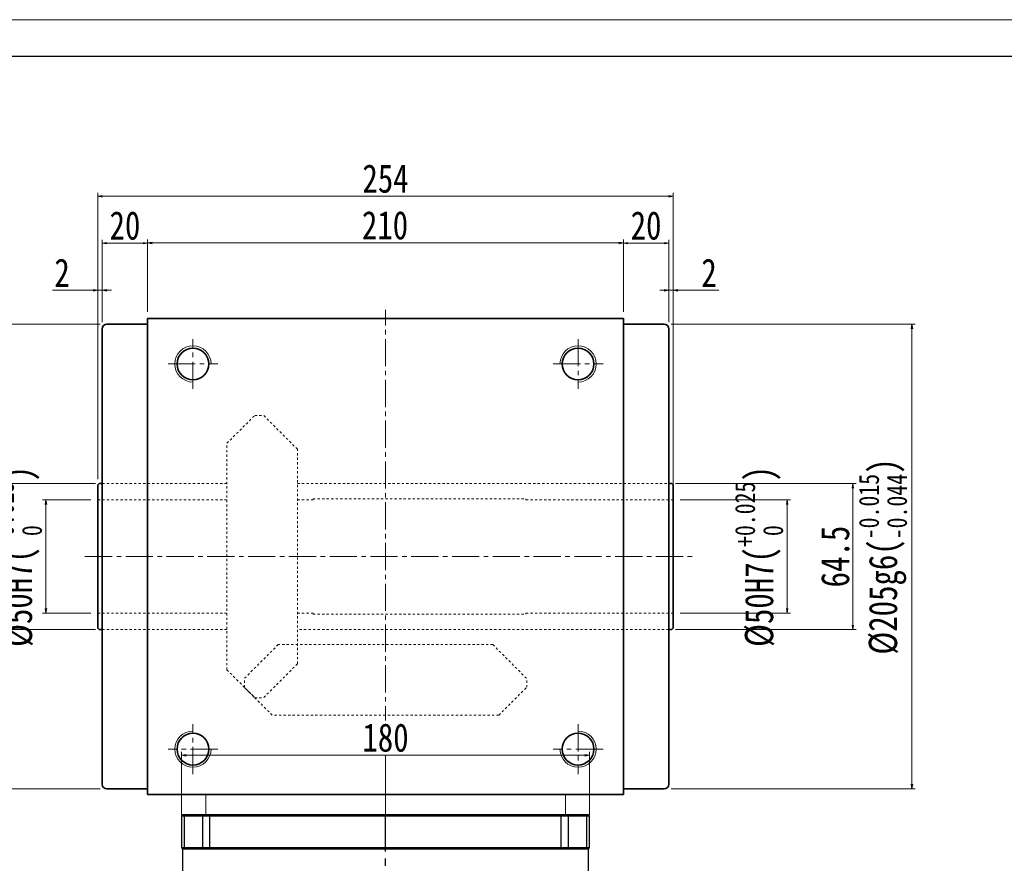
# Model space of a CAD drawing. Header units: millimetres. Extents: x 1888 to 3266, y 2041 to 3004.
# Tile 4 of 5: x 2111 to 2546, y 2632 to 3004. Entities that reach past the tile are written whole.
import ezdxf

# ---------------------------------------------------------------- set-up
doc = ezdxf.new("R2010")
doc.units = ezdxf.units.MM
doc.header["$PDSIZE"] = -5
for name, pattern in [('CENTER2', [28.575, 19.05, -3.175, 3.175, -3.175]), ('点画线', [18, 12, -2, 2, -2]), ('虚线', [2, 1, -1])]:
    doc.linetypes.add(name, pattern=pattern)
doc.layers.get('0').update_dxf_attribs({"lineweight": 35})
doc.layers.add('1轮廓实线层', color=7, linetype='Continuous')
doc.layers.add('3中心线层', color=1, linetype='CENTER2')
for name, color, linetype, lineweight in [('中心线层', 1, '点画线', 18), ('图框_外框线', 7, 'Continuous', 18), ('尺寸线层', 3, 'Continuous', 18), ('粗实线层', 7, 'Continuous', 35), ('虚线层', 6, '虚线', 18)]:
    doc.layers.add(name, color=color, linetype=linetype, lineweight=lineweight)
doc.styles.add('宋体', font='SimSun.ttf', dxfattribs={"width": 0.8})
doc.dimstyles.new('A水平标注$0', dxfattribs={"dimtxt": 3.5, "dimasz": 2, "dimexe": 1.5, "dimexo": 3, "dimgap": 1.1, "dimtad": 1, "dimtoh": 1, "dimdec": 4, "dimdsep": 46, "dimtxsty": '宋体', "dimblk": 'OPEN', "dimcen": 3, "dimclrd": 3, "dimclre": 3, "dimclrt": 6, "dimadec": 0, "dimazin": 0, "dimtm": 1e-09, "dimtfac": 1, "dimtdec": 4, "dimtix": 1, "dimtmove": 0, "dimatfit": 3, "dimldrblk": 'OPEN', "dimfxl": 0, "dimlwd": 13, "dimlwe": 13, "dimarcsym": 0})

# ---------------------------------------------------------------- blocks, each defined once
blk = doc.blocks.new('_Open')
at = {"color": 0, "linetype": 'ByBlock', "lineweight": -2}
for p, q in [((-1, 0.17), (0, 0)), ((-1, -0.17), (0, 0)), ((0, 0), (-1, 0))]:
    blk.add_line(p, q, dxfattribs=at)
blk = doc.blocks.new('*X9')
at = {"layer": 'Defpoints', "color": 0, "transparency": 16777216}
for p in [(2149.5, 2870.06), (2060.73, 2665.06), (2149.5, 2665.06)]:
    blk.add_point(p, dxfattribs=at)
at = {"layer": '尺寸线层', "color": 3, "lineweight": 13, "transparency": 16777216}
for p, q in [((2146.5, 2870.06), (2059.23, 2870.06)), ((2060.73, 2868.06), (2060.73, 2667.06)), ((2146.5, 2665.06), (2059.23, 2665.06))]:
    blk.add_line(p, q, dxfattribs=at)
at = {"layer": '尺寸线层', "color": 3, "lineweight": 13, "transparency": 16777216, "xscale": 2, "yscale": 2, "zscale": 2}
for p, rotation in [((2060.73, 2870.06), 90), ((2060.73, 2665.06), 270)]:
    blk.add_blockref('_Open', p, dxfattribs=dict(at, rotation=rotation))
at = {"layer": '尺寸线层', "color": 6, "transparency": 16777216, "insert": (2047.92, 2767.56), "char_height": 12.5, "attachment_point": 5, "rotation": 90, "style": '宋体'}
blk.add_mtext('{\\A1;\\A1;%%C205g6({\\H0.707107x;\\S-0.015^ -0.044;})}', dxfattribs=at)
blk = doc.blocks.new('*X10')
at = {"layer": 'Defpoints', "color": 0, "transparency": 16777216}
for p in [(2377.5, 2905.96), (2167.5, 2872.56), (2377.5, 2872.56)]:
    blk.add_point(p, dxfattribs=at)
at = {"layer": '尺寸线层', "color": 3, "lineweight": 13, "transparency": 16777216}
for p, q in [((2167.5, 2875.56), (2167.5, 2907.46)), ((2377.5, 2875.56), (2377.5, 2907.46)), ((2169.5, 2905.96), (2375.5, 2905.96))]:
    blk.add_line(p, q, dxfattribs=at)
at = {"layer": '尺寸线层', "color": 3, "lineweight": 13, "transparency": 16777216, "xscale": 2, "yscale": 2, "zscale": 2, "rotation": 180}
blk.add_blockref('_Open', (2167.5, 2905.96), dxfattribs=at)
at = {"layer": '尺寸线层', "color": 3, "lineweight": 13, "transparency": 16777216, "xscale": 2, "yscale": 2, "zscale": 2}
blk.add_blockref('_Open', (2377.5, 2905.96), dxfattribs=at)
at = {"layer": '尺寸线层', "color": 6, "transparency": 16777216, "insert": (2272.28, 2913.71), "char_height": 12.5, "attachment_point": 5, "style": '宋体', "bg_fill": 3, "box_fill_scale": 1.1, "bg_fill_color": 256, "bg_fill_true_color": 13158600, "bg_fill_transparency": 0}
blk.add_mtext('210', dxfattribs=at)
blk = doc.blocks.new('*X11')
at = {"layer": 'Defpoints', "color": 0, "transparency": 16777216}
for p in [(2147.5, 2905.85), (2167.5, 2872.56), (2147.5, 2868.06)]:
    blk.add_point(p, dxfattribs=at)
at = {"layer": '尺寸线层', "color": 3, "lineweight": 13, "transparency": 16777216}
for p, q in [((2147.5, 2871.06), (2147.5, 2907.35)), ((2167.5, 2875.56), (2167.5, 2907.35)), ((2165.5, 2905.85), (2149.5, 2905.85))]:
    blk.add_line(p, q, dxfattribs=at)
at = {"layer": '尺寸线层', "color": 3, "lineweight": 13, "transparency": 16777216, "xscale": 2, "yscale": 2, "zscale": 2, "rotation": 180}
blk.add_blockref('_Open', (2147.5, 2905.85), dxfattribs=at)
at = {"layer": '尺寸线层', "color": 3, "lineweight": 13, "transparency": 16777216, "xscale": 2, "yscale": 2, "zscale": 2}
blk.add_blockref('_Open', (2167.5, 2905.85), dxfattribs=at)
at = {"layer": '尺寸线层', "color": 6, "transparency": 16777216, "insert": (2157.5, 2913.6), "char_height": 12.5, "attachment_point": 5, "style": '宋体', "bg_fill": 3, "box_fill_scale": 1.1, "bg_fill_color": 256, "bg_fill_true_color": 13158600, "bg_fill_transparency": 0}
blk.add_mtext('20', dxfattribs=at)
blk = doc.blocks.new('*X12')
at = {"layer": 'Defpoints', "color": 0, "transparency": 16777216}
for p in [(2145.5, 2885.09), (2147.5, 2868.06), (2145.5, 2798.81)]:
    blk.add_point(p, dxfattribs=at)
at = {"layer": '尺寸线层', "color": 3, "lineweight": 13, "transparency": 16777216}
for p, q in [((2145.5, 2801.81), (2145.5, 2886.59)), ((2147.5, 2871.06), (2147.5, 2886.59)), ((2143.5, 2885.09), (2125.47, 2885.09)), ((2147.5, 2885.09), (2145.5, 2885.09)), ((2149.5, 2885.09), (2151.5, 2885.09))]:
    blk.add_line(p, q, dxfattribs=at)
at = {"layer": '尺寸线层', "color": 3, "lineweight": 13, "transparency": 16777216, "xscale": 2, "yscale": 2, "zscale": 2}
blk.add_blockref('_Open', (2145.5, 2885.09), dxfattribs=at)
at = {"layer": '尺寸线层', "color": 3, "lineweight": 13, "transparency": 16777216, "xscale": 2, "yscale": 2, "zscale": 2, "rotation": 180}
blk.add_blockref('_Open', (2147.5, 2885.09), dxfattribs=at)
at = {"layer": '尺寸线层', "color": 6, "transparency": 16777216, "insert": (2129.74, 2892.84), "char_height": 12.5, "attachment_point": 5, "style": '宋体', "bg_fill": 3, "box_fill_scale": 1.1, "bg_fill_color": 256, "bg_fill_true_color": 13158600, "bg_fill_transparency": 0}
blk.add_mtext('2', dxfattribs=at)
blk = doc.blocks.new('*X13')
at = {"layer": 'Defpoints', "color": 0, "transparency": 16777216}
for p in [(2145.5, 2926.56), (2145.5, 2798.7), (2399.5, 2798.81)]:
    blk.add_point(p, dxfattribs=at)
at = {"layer": '尺寸线层', "color": 3, "lineweight": 13, "transparency": 16777216}
for p, q in [((2145.5, 2801.7), (2145.5, 2928.06)), ((2397.5, 2926.56), (2147.5, 2926.56)), ((2399.5, 2801.81), (2399.5, 2928.06))]:
    blk.add_line(p, q, dxfattribs=at)
at = {"layer": '尺寸线层', "color": 3, "lineweight": 13, "transparency": 16777216, "xscale": 2, "yscale": 2, "zscale": 2, "rotation": 180}
blk.add_blockref('_Open', (2145.5, 2926.56), dxfattribs=at)
at = {"layer": '尺寸线层', "color": 3, "lineweight": 13, "transparency": 16777216, "xscale": 2, "yscale": 2, "zscale": 2}
blk.add_blockref('_Open', (2399.5, 2926.56), dxfattribs=at)
at = {"layer": '尺寸线层', "color": 6, "transparency": 16777216, "insert": (2272.5, 2934.31), "char_height": 12.5, "attachment_point": 5, "style": '宋体', "bg_fill": 3, "box_fill_scale": 1.1, "bg_fill_color": 256, "bg_fill_true_color": 13158600, "bg_fill_transparency": 0}
blk.add_mtext('254', dxfattribs=at)
blk = doc.blocks.new('*X14')
at = {"layer": 'Defpoints', "color": 0, "transparency": 16777216}
for p in [(2397.5, 2905.85), (2377.5, 2872.56), (2397.5, 2868.06)]:
    blk.add_point(p, dxfattribs=at)
at = {"layer": '尺寸线层', "color": 3, "lineweight": 13, "transparency": 16777216}
for p, q in [((2377.5, 2875.56), (2377.5, 2907.35)), ((2397.5, 2871.06), (2397.5, 2907.35)), ((2379.5, 2905.85), (2395.5, 2905.85))]:
    blk.add_line(p, q, dxfattribs=at)
at = {"layer": '尺寸线层', "color": 3, "lineweight": 13, "transparency": 16777216, "xscale": 2, "yscale": 2, "zscale": 2, "rotation": 180}
blk.add_blockref('_Open', (2377.5, 2905.85), dxfattribs=at)
at = {"layer": '尺寸线层', "color": 3, "lineweight": 13, "transparency": 16777216, "xscale": 2, "yscale": 2, "zscale": 2}
blk.add_blockref('_Open', (2397.5, 2905.85), dxfattribs=at)
at = {"layer": '尺寸线层', "color": 6, "transparency": 16777216, "insert": (2387.5, 2913.6), "char_height": 12.5, "attachment_point": 5, "style": '宋体', "bg_fill": 3, "box_fill_scale": 1.1, "bg_fill_color": 256, "bg_fill_true_color": 13158600, "bg_fill_transparency": 0}
blk.add_mtext('20', dxfattribs=at)
blk = doc.blocks.new('*X15')
at = {"layer": 'Defpoints', "color": 0, "transparency": 16777216}
for p in [(2399.5, 2885.07), (2397.5, 2868.06), (2399.5, 2795.31)]:
    blk.add_point(p, dxfattribs=at)
at = {"layer": '尺寸线层', "color": 3, "lineweight": 13, "transparency": 16777216}
for p, q in [((2397.5, 2871.06), (2397.5, 2886.57)), ((2399.5, 2798.31), (2399.5, 2886.57)), ((2395.5, 2885.07), (2393.5, 2885.07)), ((2397.5, 2885.07), (2399.5, 2885.07)), ((2401.5, 2885.07), (2419.55, 2885.07))]:
    blk.add_line(p, q, dxfattribs=at)
at = {"layer": '尺寸线层', "color": 3, "lineweight": 13, "transparency": 16777216, "xscale": 2, "yscale": 2, "zscale": 2}
blk.add_blockref('_Open', (2397.5, 2885.07), dxfattribs=at)
at = {"layer": '尺寸线层', "color": 3, "lineweight": 13, "transparency": 16777216, "xscale": 2, "yscale": 2, "zscale": 2, "rotation": 180}
blk.add_blockref('_Open', (2399.5, 2885.07), dxfattribs=at)
at = {"layer": '尺寸线层', "color": 6, "transparency": 16777216, "insert": (2415.29, 2892.82), "char_height": 12.5, "attachment_point": 5, "style": '宋体', "bg_fill": 3, "box_fill_scale": 1.1, "bg_fill_color": 256, "bg_fill_true_color": 13158600, "bg_fill_transparency": 0}
blk.add_mtext('2', dxfattribs=at)
blk = doc.blocks.new('*X16')
at = {"layer": 'Defpoints', "color": 0, "transparency": 16777216}
for p in [(2395.5, 2870.06), (2395.5, 2665.06), (2504.83, 2665.06)]:
    blk.add_point(p, dxfattribs=at)
at = {"layer": '尺寸线层', "color": 3, "lineweight": 13, "transparency": 16777216}
for p, q in [((2398.5, 2870.06), (2506.33, 2870.06)), ((2504.83, 2868.06), (2504.83, 2667.06)), ((2398.5, 2665.06), (2506.33, 2665.06))]:
    blk.add_line(p, q, dxfattribs=at)
at = {"layer": '尺寸线层', "color": 3, "lineweight": 13, "transparency": 16777216, "xscale": 2, "yscale": 2, "zscale": 2}
for p, rotation in [((2504.83, 2870.06), 90), ((2504.83, 2665.06), 270)]:
    blk.add_blockref('_Open', p, dxfattribs=dict(at, rotation=rotation))
at = {"layer": '尺寸线层', "color": 6, "transparency": 16777216, "insert": (2492.03, 2767.56), "char_height": 12.5, "attachment_point": 5, "rotation": 90, "style": '宋体'}
blk.add_mtext('{\\A1;\\A1;%%C205g6({\\H0.707107x;\\S-0.015^ -0.044;})}', dxfattribs=at)
blk = doc.blocks.new('*X19')
at = {"layer": 'Defpoints', "color": 0, "transparency": 16777216}
for p in [(2145.5, 2792.56), (2122.64, 2742.56), (2145.5, 2742.56)]:
    blk.add_point(p, dxfattribs=at)
at = {"layer": '尺寸线层', "color": 3, "lineweight": 13, "transparency": 16777216}
for p, q in [((2142.5, 2792.56), (2121.14, 2792.56)), ((2122.64, 2790.56), (2122.64, 2744.56)), ((2142.5, 2742.56), (2121.14, 2742.56))]:
    blk.add_line(p, q, dxfattribs=at)
at = {"layer": '尺寸线层', "color": 3, "lineweight": 13, "transparency": 16777216, "xscale": 2, "yscale": 2, "zscale": 2}
for p, rotation in [((2122.64, 2792.56), 90), ((2122.64, 2742.56), 270)]:
    blk.add_blockref('_Open', p, dxfattribs=dict(at, rotation=rotation))
at = {"layer": '尺寸线层', "color": 6, "transparency": 16777216, "insert": (2110.24, 2767.56), "char_height": 12.5, "attachment_point": 5, "rotation": 90, "style": '宋体'}
blk.add_mtext('{\\A1;\\A1;%%C50H7({\\H0.707107x;\\S+0.025^  0;})}', dxfattribs=at)
blk = doc.blocks.new('*X20')
at = {"layer": 'Defpoints', "color": 0, "transparency": 16777216}
for p in [(2147.5, 2799.81), (2088.14, 2735.31), (2147.5, 2735.31)]:
    blk.add_point(p, dxfattribs=at)
at = {"layer": '尺寸线层', "color": 3, "lineweight": 13, "transparency": 16777216}
for p, q in [((2144.5, 2799.81), (2086.64, 2799.81)), ((2088.14, 2797.81), (2088.14, 2737.31)), ((2144.5, 2735.31), (2086.64, 2735.31))]:
    blk.add_line(p, q, dxfattribs=at)
at = {"layer": '尺寸线层', "color": 3, "lineweight": 13, "transparency": 16777216, "xscale": 2, "yscale": 2, "zscale": 2}
for p, rotation in [((2088.14, 2799.81), 90), ((2088.14, 2735.31), 270)]:
    blk.add_blockref('_Open', p, dxfattribs=dict(at, rotation=rotation))
at = {"layer": '尺寸线层', "color": 6, "transparency": 16777216, "insert": (2080.39, 2767.56), "char_height": 12.5, "attachment_point": 5, "rotation": 90, "style": '宋体'}
blk.add_mtext('64.5', dxfattribs=at)
blk = doc.blocks.new('*X21')
at = {"layer": 'Defpoints', "color": 0, "transparency": 16777216}
for p in [(2399.5, 2792.56), (2399.5, 2742.56), (2449.75, 2742.56)]:
    blk.add_point(p, dxfattribs=at)
at = {"layer": '尺寸线层', "color": 3, "lineweight": 13, "transparency": 16777216}
for p, q in [((2402.5, 2792.56), (2451.25, 2792.56)), ((2449.75, 2790.56), (2449.75, 2744.56)), ((2402.5, 2742.56), (2451.25, 2742.56))]:
    blk.add_line(p, q, dxfattribs=at)
at = {"layer": '尺寸线层', "color": 3, "lineweight": 13, "transparency": 16777216, "xscale": 2, "yscale": 2, "zscale": 2}
for p, rotation in [((2449.75, 2792.56), 90), ((2449.75, 2742.56), 270)]:
    blk.add_blockref('_Open', p, dxfattribs=dict(at, rotation=rotation))
at = {"layer": '尺寸线层', "color": 6, "transparency": 16777216, "insert": (2437.35, 2767.56), "char_height": 12.5, "attachment_point": 5, "rotation": 90, "style": '宋体'}
blk.add_mtext('{\\A1;\\A1;%%C50H7({\\H0.707107x;\\S+0.025^  0;})}', dxfattribs=at)
blk = doc.blocks.new('*X22')
at = {"layer": 'Defpoints', "color": 0, "transparency": 16777216}
for p in [(2397.5, 2799.81), (2397.5, 2735.31), (2478.75, 2735.31)]:
    blk.add_point(p, dxfattribs=at)
at = {"layer": '尺寸线层', "color": 3, "lineweight": 13, "transparency": 16777216}
for p, q in [((2400.5, 2799.81), (2480.25, 2799.81)), ((2478.75, 2797.81), (2478.75, 2737.31)), ((2400.5, 2735.31), (2480.25, 2735.31))]:
    blk.add_line(p, q, dxfattribs=at)
at = {"layer": '尺寸线层', "color": 3, "lineweight": 13, "transparency": 16777216, "xscale": 2, "yscale": 2, "zscale": 2}
for p, rotation in [((2478.75, 2799.81), 90), ((2478.75, 2735.31), 270)]:
    blk.add_blockref('_Open', p, dxfattribs=dict(at, rotation=rotation))
at = {"layer": '尺寸线层', "color": 6, "transparency": 16777216, "insert": (2471, 2767.56), "char_height": 12.5, "attachment_point": 5, "rotation": 90, "style": '宋体'}
blk.add_mtext('64.5', dxfattribs=at)
blk = doc.blocks.new('*X27')
at = {"layer": 'Defpoints', "color": 0, "transparency": 16777216}
for p in [(2362.5, 2679.84), (2182.5, 2653.56), (2362.5, 2653.56)]:
    blk.add_point(p, dxfattribs=at)
at = {"layer": '尺寸线层', "color": 3, "lineweight": 13, "transparency": 16777216}
for p, q in [((2182.5, 2656.56), (2182.5, 2681.34)), ((2362.5, 2656.56), (2362.5, 2681.34)), ((2184.5, 2679.84), (2360.5, 2679.84))]:
    blk.add_line(p, q, dxfattribs=at)
at = {"layer": '尺寸线层', "color": 3, "lineweight": 13, "transparency": 16777216, "xscale": 2, "yscale": 2, "zscale": 2, "rotation": 180}
blk.add_blockref('_Open', (2182.5, 2679.84), dxfattribs=at)
at = {"layer": '尺寸线层', "color": 3, "lineweight": 13, "transparency": 16777216, "xscale": 2, "yscale": 2, "zscale": 2}
blk.add_blockref('_Open', (2362.5, 2679.84), dxfattribs=at)
at = {"layer": '尺寸线层', "color": 6, "transparency": 16777216, "insert": (2272.5, 2687.59), "char_height": 12.5, "attachment_point": 5, "style": '宋体', "bg_fill": 3, "box_fill_scale": 1.1, "bg_fill_color": 256, "bg_fill_true_color": 13158600, "bg_fill_transparency": 0}
blk.add_mtext('180', dxfattribs=at)

msp = doc.modelspace()

# ---------------------------------------------------------------- linework, layer by layer
at = {"color": 7, "linetype": 'Continuous', "lineweight": 15}
for p, q in [((2182.5, 2662.56), (2182.5, 2653.56)), ((2193.13, 2653.56), (2193.13, 2662.56)), ((2351.87, 2662.56), (2351.87, 2653.56)), ((2362.5, 2653.56), (2362.5, 2662.56))]:
    msp.add_line(p, q, dxfattribs=at)
at = {"layer": '1轮廓实线层', "linetype": 'Continuous', "lineweight": 30}
for p, q in [((2183.8, 2639.06), (2182.49, 2639.06)), ((2182.99, 2638.56), (2182.49, 2639.06)), ((2182.99, 2596.06), (2182.99, 2638.56)), ((2182.99, 2638.56), (2184.17, 2638.56)), ((2191.67, 2639.06), (2183.8, 2639.06)), ((2184.17, 2638.56), (2183.8, 2639.06)), ((2184.17, 2638.56), (2192, 2638.56)), ((2195.03, 2639.06), (2191.67, 2639.06)), ((2192, 2638.56), (2191.67, 2639.06)), ((2192, 2638.56), (2195.03, 2638.56)), ((2349.95, 2639.06), (2195.03, 2639.06)), ((2195.03, 2638.56), (2195.03, 2639.06)), ((2195.03, 2638.56), (2272.49, 2638.56)), ((2272.49, 2638.56), (2349.95, 2638.56)), ((2353.32, 2639.06), (2349.95, 2639.06)), ((2349.95, 2638.56), (2349.95, 2639.06)), ((2349.95, 2638.56), (2352.98, 2638.56)), ((2352.98, 2638.56), (2353.32, 2639.06)), ((2352.98, 2638.56), (2360.82, 2638.56)), ((2361.19, 2639.06), (2353.32, 2639.06)), ((2360.82, 2638.56), (2361.19, 2639.06)), ((2360.82, 2638.56), (2361.99, 2638.56)), ((2362.49, 2639.06), (2361.19, 2639.06)), ((2362.49, 2639.06), (2361.99, 2638.56)), ((2361.99, 2638.56), (2361.99, 2596.06))]:
    msp.add_line(p, q, dxfattribs=at)
at = {"layer": '中心线层', "lineweight": 0}
msp.add_line((2272.5, 2653.56), (2272.5, 2876.37), dxfattribs=at)
at = {"layer": '中心线层'}
for p, q in [((2139.85, 2767.56), (2408.69, 2767.56)), ((2187.5, 2671.56), (2187.5, 2693.56)), ((2357.5, 2693.56), (2357.5, 2671.56)), ((2198.5, 2682.56), (2176.5, 2682.56)), ((2368.5, 2682.56), (2346.5, 2682.56)), ((2272.5, 2668.23), (2272.5, 2653.56))]:
    msp.add_line(p, q, dxfattribs=at)
at = {"layer": '图框_外框线', "color": 3}
msp.add_lwpolyline([(1893.86, 2041.41), (3255.8, 2041.41), (3255.8, 3004.49), (1893.86, 3004.49)], close=True, dxfattribs=at)
at = {"layer": '图框_外框线', "color": 3, "lineweight": 25}
msp.add_lwpolyline([(1974.93, 2057.62), (3239.58, 2057.62), (3239.58, 2988.28), (1974.93, 2988.28)], close=True, dxfattribs=at)
at = {"layer": '粗实线层'}
for p, q in [((2167.5, 2662.56), (2167.5, 2872.56)), ((2167.5, 2872.56), (2377.5, 2872.56)), ((2377.5, 2662.56), (2377.5, 2872.56)), ((2167.5, 2870.06), (2149.5, 2870.06)), ((2377.5, 2870.06), (2395.5, 2870.06)), ((2147.5, 2868.06), (2147.5, 2667.06)), ((2397.5, 2868.06), (2397.5, 2667.06)), ((2145.5, 2736.31), (2145.5, 2798.81)), ((2147.5, 2735.31), (2146.5, 2735.31)), ((2397.5, 2735.31), (2398.5, 2735.31)), ((2167.5, 2665.06), (2149.5, 2665.06)), ((2377.5, 2665.06), (2395.5, 2665.06)), ((2377.5, 2662.56), (2167.5, 2662.56)), ((2182.5, 2662.56), (2362.5, 2662.56))]:
    msp.add_line(p, q, dxfattribs=at)
for centre in [(2187.5, 2682.56), (2357.5, 2682.56)]:
    msp.add_circle(centre, 7, dxfattribs=at)
for centre, radius, start, end in [((2149.5, 2868.06), 2, 90, 180), ((2395.5, 2868.06), 2, 0, 90), ((2146.5, 2736.31), 1, 180, 270), ((2398.5, 2736.31), 1, 270, 0), ((2149.5, 2667.06), 2, 180, 270), ((2395.5, 2667.06), 2, 270, 0)]:
    msp.add_arc(centre, radius, start, end, dxfattribs=at)
at = {"layer": '粗实线层', "lineweight": 18}
for centre, start, end in [((2187.5, 2682.56), 90, 360), ((2357.5, 2682.56), 180, 90)]:
    msp.add_arc(centre, 8, start, end, dxfattribs=at)
at = {"layer": '虚线层'}
for p, q in [((2145.5, 2792.56), (2202.5, 2792.56)), ((2233.63, 2792.56), (2240.5, 2792.56)), ((2240.5, 2792.56), (2240.5, 2793.06)), ((2240.5, 2793.06), (2334.5, 2793.06)), ((2334.5, 2792.56), (2334.5, 2793.06)), ((2334.5, 2792.56), (2399.5, 2792.56)), ((2145.5, 2742.56), (2202.5, 2742.56)), ((2233.63, 2742.56), (2240.5, 2742.56)), ((2240.5, 2742.56), (2240.5, 2742.06)), ((2334.5, 2742.56), (2334.5, 2742.06)), ((2334.5, 2742.56), (2399.5, 2742.56)), ((2240.5, 2742.06), (2334.5, 2742.06)), ((2202.5, 2735.31), (2147.5, 2735.31)), ((2397.5, 2735.31), (2233.63, 2735.31)), ((2225.14, 2728.69), (2210.2, 2713.74)), ((2319.85, 2728.69), (2225.14, 2728.69)), ((2319.85, 2728.69), (2334.8, 2713.74)), ((2202.5, 2717.56), (2214.8, 2705.26)), ((2233.63, 2720.2), (2218.68, 2705.26)), ((2210.2, 2709.86), (2210.2, 2713.74)), ((2334.8, 2709.86), (2334.8, 2713.74)), ((2222.5, 2697.56), (2210.2, 2709.86)), ((2322.5, 2697.56), (2334.8, 2709.86)), ((2214.8, 2705.26), (2218.68, 2705.26)), ((2322.5, 2697.56), (2222.5, 2697.56))]:
    msp.add_line(p, q, dxfattribs=at)

# ---------------------------------------------------------------- dimensions: what is measured, and where the dimension line sits
at = {"layer": '尺寸线层'}
dim = msp.add_linear_dim(base=(2060.73, 2665.06), p1=(2149.5, 2870.06), p2=(2149.5, 2665.06), angle=270, text='{\\A1;\\A1;%%C205g6({\\H0.707107x;\\S-0.015^ -0.044;})}', dimstyle='A水平标注$0', override={"dimtxt": 12.5, "dimgap": 1.5, "dimdec": 1, "dimpost": '<>', "dimblk": 'Open', "dimtp": -0.015, "dimtm": 0.044, "dimtdec": 3, "dimtvp": 0.1, "dimtfill": 0, "dimtfillclr": 256, "dimtzin": 8}, dxfattribs=at)
dim.commit()
dim.dimension.update_dxf_attribs({"geometry": '*X9', "text_midpoint": (2060.73, 2767.56), "dimtype": 160})

# ---------------------------------------------------------------- next in the draw order: dimensions: what is measured, and where the dimension line sits
for base, p1, p2, picture, middle in [((2377.5, 2905.96), (2167.5, 2872.56), (2377.5, 2872.56), '*X10', (2272.28, 2905.96)), ((2362.5, 2679.84), (2182.5, 2653.56), (2362.5, 2653.56), '*X27', (2272.5, 2679.84))]:
    dim = msp.add_linear_dim(base=base, p1=p1, p2=p2, dimstyle='A水平标注$0', override={"dimtxt": 12.5, "dimgap": 1.5, "dimdec": 1, "dimpost": '<>', "dimblk": 'Open', "dimtvp": 0.1, "dimtfill": 1, "dimtfillclr": 256}, dxfattribs=at)
    dim.commit()
    dim.dimension.update_dxf_attribs({"geometry": picture, "text_midpoint": middle, "dimtype": 160})

# ---------------------------------------------------------------- next in the draw order: linework, layer by layer
at = {"color": 7, "linetype": 'Continuous', "lineweight": 15}
msp.add_line((2362.5, 2653.56), (2182.5, 2653.56), dxfattribs=at)
at = {"layer": '1轮廓实线层', "linetype": 'Continuous', "lineweight": 30}
for p, q in [((2182.49, 2653.06), (2182.99, 2653.56)), ((2182.49, 2653.06), (2183.8, 2653.06)), ((2182.49, 2653.06), (2182.49, 2639.06)), ((2184.17, 2653.56), (2182.99, 2653.56)), ((2183.8, 2653.06), (2184.17, 2653.56)), ((2183.8, 2653.06), (2191.67, 2653.06)), ((2183.8, 2639.06), (2183.8, 2653.06)), ((2192, 2653.56), (2184.17, 2653.56)), ((2191.67, 2653.06), (2192, 2653.56)), ((2191.67, 2653.06), (2195.03, 2653.06)), ((2191.67, 2653.06), (2191.67, 2639.06)), ((2195.03, 2653.56), (2192, 2653.56)), ((2349.95, 2653.56), (2195.03, 2653.56)), ((2195.03, 2653.06), (2195.03, 2653.56)), ((2195.03, 2653.06), (2349.95, 2653.06)), ((2195.03, 2639.06), (2195.03, 2653.06)), ((2352.98, 2653.56), (2349.95, 2653.56)), ((2349.95, 2653.06), (2349.95, 2653.56)), ((2349.95, 2653.06), (2353.32, 2653.06)), ((2349.95, 2653.06), (2349.95, 2639.06)), ((2353.32, 2653.06), (2352.98, 2653.56)), ((2360.82, 2653.56), (2352.98, 2653.56)), ((2353.32, 2639.06), (2353.32, 2653.06)), ((2353.32, 2653.06), (2361.19, 2653.06)), ((2361.19, 2653.06), (2360.82, 2653.56)), ((2361.99, 2653.56), (2360.82, 2653.56)), ((2361.19, 2653.06), (2361.19, 2639.06)), ((2361.19, 2653.06), (2362.49, 2653.06)), ((2361.99, 2653.56), (2362.49, 2653.06)), ((2362.49, 2639.06), (2362.49, 2653.06))]:
    msp.add_line(p, q, dxfattribs=at)
at = {"layer": '3中心线层'}
msp.add_line((2272.5, 2408.85), (2272.5, 2653.56), dxfattribs=at)
at = {"layer": '中心线层'}
msp.add_line((2272.5, 2673.3), (2272.5, 2653.56), dxfattribs=at)
at = {"layer": '粗实线层'}
msp.add_line((2182.5, 2662.56), (2362.5, 2662.56), dxfattribs=at)

# ---------------------------------------------------------------- next in the draw order: dimensions: what is measured, and where the dimension line sits
at = {"layer": '尺寸线层'}
dim = msp.add_linear_dim(base=(2147.5, 2905.85), p1=(2167.5, 2872.56), p2=(2147.5, 2868.06), dimstyle='A水平标注$0', override={"dimtxt": 12.5, "dimgap": 1.5, "dimdec": 1, "dimpost": '<>', "dimblk": 'Open', "dimtvp": 0.1, "dimtfill": 1, "dimtfillclr": 256}, dxfattribs=at)
dim.commit()
dim.dimension.update_dxf_attribs({"geometry": '*X11', "text_midpoint": (2157.5, 2905.85), "dimtype": 160})

# ---------------------------------------------------------------- next in the draw order: dimensions: what is measured, and where the dimension line sits
dim = msp.add_linear_dim(base=(2145.5, 2885.09), p1=(2147.5, 2868.06), p2=(2145.5, 2798.81), dimstyle='A水平标注$0', override={"dimtxt": 12.5, "dimgap": 1.5, "dimdec": 1, "dimpost": '<>', "dimblk": 'Open', "dimtvp": 0.1, "dimtfill": 1, "dimtfillclr": 256}, dxfattribs=at)
dim.commit()
dim.dimension.update_dxf_attribs({"geometry": '*X12', "text_midpoint": (2129.74, 2885.09), "dimtype": 160})

# ---------------------------------------------------------------- next in the draw order: dimensions: what is measured, and where the dimension line sits
dim = msp.add_linear_dim(base=(2145.5, 2926.56), p1=(2399.5, 2798.81), p2=(2145.5, 2798.7), dimstyle='A水平标注$0', override={"dimtxt": 12.5, "dimgap": 1.5, "dimdec": 1, "dimpost": '<>', "dimblk": 'Open', "dimtvp": 0.1, "dimtfill": 1, "dimtfillclr": 256}, dxfattribs=at)
dim.commit()
dim.dimension.update_dxf_attribs({"geometry": '*X13', "text_midpoint": (2272.5, 2926.56), "dimtype": 160})

# ---------------------------------------------------------------- next in the draw order: linework, layer by layer
at = {"layer": '中心线层'}
for p, q in [((2187.5, 2841.56), (2187.5, 2863.56)), ((2357.5, 2863.56), (2357.5, 2841.56)), ((2176.5, 2852.56), (2198.5, 2852.56)), ((2346.5, 2852.56), (2368.5, 2852.56))]:
    msp.add_line(p, q, dxfattribs=at)
at = {"layer": '粗实线层'}
msp.add_line((2147.5, 2799.81), (2146.5, 2799.81), dxfattribs=at)
for centre in [(2187.5, 2852.56), (2357.5, 2852.56)]:
    msp.add_circle(centre, 7, dxfattribs=at)
at = {"layer": '粗实线层', "lineweight": 18}
for centre, start, end in [((2187.5, 2852.56), 0, 270), ((2357.5, 2852.56), 270, 180)]:
    msp.add_arc(centre, 8, start, end, dxfattribs=at)
at = {"layer": '粗实线层'}
msp.add_arc((2146.5, 2798.81), 1, 90, 180, dxfattribs=at)
at = {"layer": '虚线层'}
for p, q in [((2202.5, 2817.56), (2214.8, 2829.86)), ((2214.8, 2829.86), (2218.68, 2829.86)), ((2233.63, 2814.91), (2218.68, 2829.86)), ((2202.5, 2717.56), (2202.5, 2817.56)), ((2233.63, 2720.2), (2233.63, 2814.91)), ((2147.5, 2799.81), (2202.5, 2799.81))]:
    msp.add_line(p, q, dxfattribs=at)

# ---------------------------------------------------------------- next in the draw order: dimensions: what is measured, and where the dimension line sits
at = {"layer": '尺寸线层'}
dim = msp.add_linear_dim(base=(2397.5, 2905.85), p1=(2377.5, 2872.56), p2=(2397.5, 2868.06), dimstyle='A水平标注$0', override={"dimtxt": 12.5, "dimgap": 1.5, "dimdec": 1, "dimpost": '<>', "dimblk": 'Open', "dimtvp": 0.1, "dimtfill": 1, "dimtfillclr": 256}, dxfattribs=at)
dim.commit()
dim.dimension.update_dxf_attribs({"geometry": '*X14', "text_midpoint": (2387.5, 2905.85), "dimtype": 160})
dim = msp.add_linear_dim(base=(2122.64, 2742.56), p1=(2145.5, 2792.56), p2=(2145.5, 2742.56), angle=270, text='{\\A1;\\A1;%%C50H7({\\H0.707107x;\\S+0.025^  0;})}', dimstyle='A水平标注$0', override={"dimtxt": 12.5, "dimgap": 1.5, "dimdec": 1, "dimpost": '<>', "dimblk": 'Open', "dimtp": 0.025, "dimtm": 0, "dimtdec": 3, "dimtvp": 0.1, "dimtfill": 0, "dimtfillclr": 256, "dimtzin": 8}, dxfattribs=at)
dim.commit()
dim.dimension.update_dxf_attribs({"geometry": '*X19', "text_midpoint": (2122.64, 2767.56), "dimtype": 160})
dim = msp.add_linear_dim(base=(2088.14, 2735.31), p1=(2147.5, 2799.81), p2=(2147.5, 2735.31), angle=270, dimstyle='A水平标注$0', override={"dimtxt": 12.5, "dimgap": 1.5, "dimdec": 1, "dimpost": '<>', "dimblk": 'Open', "dimtvp": 0.1, "dimtfill": 0, "dimtfillclr": 256}, dxfattribs=at)
dim.commit()
dim.dimension.update_dxf_attribs({"geometry": '*X20', "text_midpoint": (2088.14, 2767.56), "dimtype": 160})

# ---------------------------------------------------------------- next in the draw order: dimensions: what is measured, and where the dimension line sits
dim = msp.add_linear_dim(base=(2399.5, 2885.07), p1=(2397.5, 2868.06), p2=(2399.5, 2795.31), dimstyle='A水平标注$0', override={"dimtxt": 12.5, "dimgap": 1.5, "dimdec": 1, "dimpost": '<>', "dimblk": 'Open', "dimtvp": 0.1, "dimtfill": 1, "dimtfillclr": 256}, dxfattribs=at)
dim.commit()
dim.dimension.update_dxf_attribs({"geometry": '*X15', "text_midpoint": (2415.29, 2885.07), "dimtype": 160})

# ---------------------------------------------------------------- next in the draw order: linework, layer by layer
at = {"layer": '粗实线层'}
for p, q in [((2397.5, 2799.81), (2398.5, 2799.81)), ((2399.5, 2736.31), (2399.5, 2798.81))]:
    msp.add_line(p, q, dxfattribs=at)
msp.add_arc((2398.5, 2798.81), 1, 360, 90, dxfattribs=at)
at = {"layer": '虚线层'}
msp.add_line((2233.63, 2799.81), (2397.5, 2799.81), dxfattribs=at)

# ---------------------------------------------------------------- next in the draw order: dimensions: what is measured, and where the dimension line sits
at = {"layer": '尺寸线层'}
for base, p1, p2, text, override, picture, middle in [((2504.83, 2665.06), (2395.5, 2870.06), (2395.5, 2665.06), '{\\A1;\\A1;%%C205g6({\\H0.707107x;\\S-0.015^ -0.044;})}', {"dimtxt": 12.5, "dimgap": 1.5, "dimdec": 1, "dimpost": '<>', "dimblk": 'Open', "dimtp": -0.015, "dimtm": 0.044, "dimtdec": 3, "dimtvp": 0.1, "dimtfill": 0, "dimtfillclr": 256, "dimtzin": 8}, '*X16', (2504.83, 2767.56)), ((2449.75, 2742.56), (2399.5, 2792.56), (2399.5, 2742.56), '{\\A1;\\A1;%%C50H7({\\H0.707107x;\\S+0.025^  0;})}', {"dimtxt": 12.5, "dimgap": 1.5, "dimdec": 1, "dimpost": '<>', "dimblk": 'Open', "dimtp": 0.025, "dimtm": 0, "dimtdec": 3, "dimtvp": 0.1, "dimtfill": 0, "dimtfillclr": 256, "dimtzin": 8}, '*X21', (2449.75, 2767.56))]:
    dim = msp.add_linear_dim(base=base, p1=p1, p2=p2, angle=270, text=text, dimstyle='A水平标注$0', override=override, dxfattribs=at)
    dim.commit()
    dim.dimension.update_dxf_attribs({"geometry": picture, "text_midpoint": middle, "dimtype": 160})
dim = msp.add_linear_dim(base=(2478.75, 2735.31), p1=(2397.5, 2799.81), p2=(2397.5, 2735.31), angle=270, dimstyle='A水平标注$0', override={"dimtxt": 12.5, "dimgap": 1.5, "dimdec": 1, "dimpost": '<>', "dimblk": 'Open', "dimtvp": 0.1, "dimtfill": 0, "dimtfillclr": 256}, dxfattribs=at)
dim.commit()
dim.dimension.update_dxf_attribs({"geometry": '*X22', "text_midpoint": (2478.75, 2767.56), "dimtype": 160})

doc.saveas('drawing.dxf')
